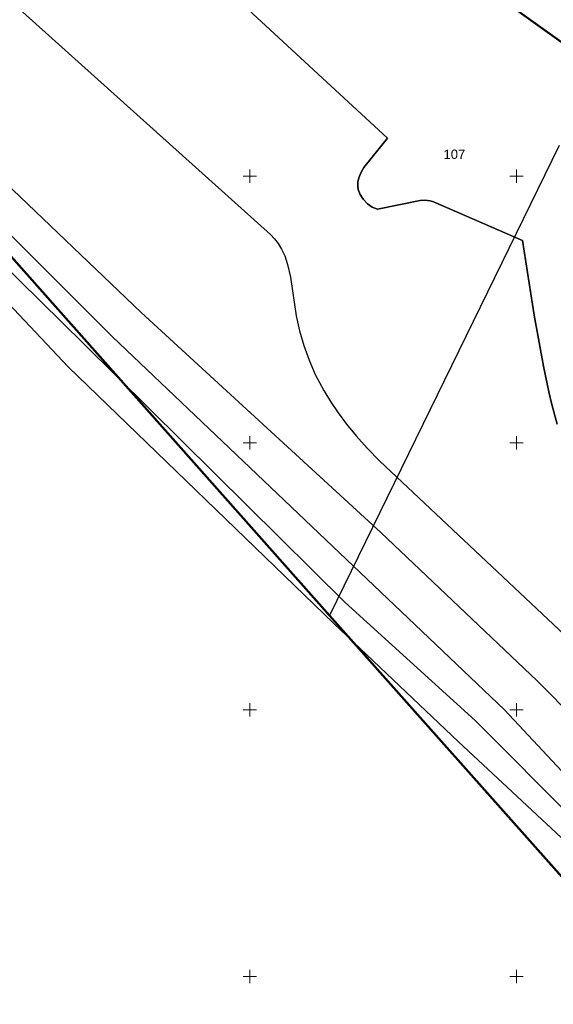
# Model space of a CAD drawing. Header units: metres. Extents: x 32377355 to 32378041, y 5707167 to 5708004.
# Tile 27 of 80: x 32377453 to 32377503, y 5707572 to 5707665. Entities that reach past the tile are written whole.
import ezdxf

# ---------------------------------------------------------------- set-up
doc = ezdxf.new("R2010")
doc.units = ezdxf.units.M
doc.header["$LTSCALE"] = 0.25
for name, color, linetype, lineweight in [('Ebene 71', 71, 'CONTINUOUS', 0), ('Flurstücke_ Grenzpunkte', 51, 'CONTINUOUS', 25), ('Reliefformen', 32, 'CONTINUOUS', 25), ('TN_ Siedlung', 211, 'CONTINUOUS', 25), ('TN_ Vegetation', 91, 'CONTINUOUS', 25), ('TN_ Verkehr', 2, 'CONTINUOUS', 25)]:
    doc.layers.add(name, color=color, linetype=linetype, lineweight=lineweight)
doc.styles.add('K 10 700 - Arial_ kursiv_ 10 pt_ Flurstücksnummer', font='Arial.ttf')

msp = doc.modelspace()

# ---------------------------------------------------------------- linework, layer by layer
at = {"layer": 'Ebene 71', "color": 7, "linetype": 'Continuous', "lineweight": 9}
for p, q in [((32377474.374722, 5707649.997003), (32377475.624722, 5707649.997003)), ((32377474.999722, 5707649.372003), (32377474.999722, 5707650.622003)), ((32377499.374722, 5707649.997003), (32377500.624722, 5707649.997003)), ((32377499.999722, 5707649.372003), (32377499.999722, 5707650.622003)), ((32377474.374722, 5707624.997003), (32377475.624722, 5707624.997003)), ((32377474.999722, 5707624.372003), (32377474.999722, 5707625.622003)), ((32377499.374722, 5707624.997003), (32377500.624722, 5707624.997003)), ((32377499.999722, 5707624.372003), (32377499.999722, 5707625.622003)), ((32377474.374722, 5707599.997003), (32377475.624722, 5707599.997003)), ((32377474.999722, 5707599.372003), (32377474.999722, 5707600.622003)), ((32377499.374722, 5707599.997003), (32377500.624722, 5707599.997003)), ((32377499.999722, 5707599.372003), (32377499.999722, 5707600.622003)), ((32377474.999722, 5707574.372003), (32377474.999722, 5707575.622003)), ((32377499.999722, 5707574.372003), (32377499.999722, 5707575.622003)), ((32377474.374722, 5707574.997003), (32377475.624722, 5707574.997003)), ((32377499.374722, 5707574.997003), (32377500.624722, 5707574.997003))]:
    msp.add_line(p, q, dxfattribs=at)
at = {"layer": 'Flurstücke_ Grenzpunkte', "color": 7, "linetype": 'Continuous', "lineweight": 50}
for p, q in [((32377508.348723, 5707659.583003), (32377461.969723, 5707692.916002)), ((32377449.300723, 5707646.201003), (32377482.485723, 5707608.832003)), ((32377482.485723, 5707608.832003), (32377514.84672, 5707572.390932))]:
    msp.add_line(p, q, dxfattribs=at)
at = {"layer": 'Reliefformen', "color": 37, "linetype": 'Continuous', "lineweight": 25, "true_color": 0x805c3b}
for p, q in [((32377487.910723, 5707653.561002), (32377453.523722, 5707685.343003)), ((32377453.523722, 5707685.343003), (32377487.910723, 5707653.561002)), ((32377433.709723, 5707683.320002), (32377476.941723, 5707644.529002)), ((32377430.102722, 5707661.608002), (32377457.974723, 5707632.133003)), ((32377430.102722, 5707661.608002), (32377457.974723, 5707632.133003)), ((32377464.829723, 5707637.221002), (32377446.315722, 5707654.848002)), ((32377446.315722, 5707654.848002), (32377464.829723, 5707637.221002)), ((32377485.699723, 5707650.808002), (32377487.910723, 5707653.561002)), ((32377487.910723, 5707653.561002), (32377485.699723, 5707650.808002)), ((32377444.339722, 5707652.658002), (32377462.138723, 5707634.945002)), ((32377485.451723, 5707650.369002), (32377485.699723, 5707650.808002)), ((32377485.699723, 5707650.808002), (32377485.451723, 5707650.369002)), ((32377459.436723, 5707634.273002), (32377443.502723, 5707649.927002)), ((32377485.146722, 5707649.431002), (32377485.231723, 5707649.824002)), ((32377485.231723, 5707649.824002), (32377485.146722, 5707649.431002)), ((32377485.231723, 5707649.824002), (32377485.451723, 5707650.369002)), ((32377485.451723, 5707650.369002), (32377485.231723, 5707649.824002)), ((32377485.129723, 5707649.085002), (32377485.146722, 5707649.431002)), ((32377485.146722, 5707649.431002), (32377485.129723, 5707649.085002)), ((32377485.170722, 5707648.756002), (32377485.129723, 5707649.085002)), ((32377485.129723, 5707649.085002), (32377485.170722, 5707648.756002)), ((32377485.337723, 5707648.285002), (32377485.170722, 5707648.756002)), ((32377485.170722, 5707648.756002), (32377485.337723, 5707648.285002)), ((32377485.621723, 5707647.837002), (32377485.337723, 5707648.285002)), ((32377485.337723, 5707648.285002), (32377485.621723, 5707647.837002)), ((32377486.031723, 5707647.409002), (32377485.621723, 5707647.837002)), ((32377485.621723, 5707647.837002), (32377486.031723, 5707647.409002)), ((32377486.481723, 5707647.098002), (32377486.031723, 5707647.409002)), ((32377486.031723, 5707647.409002), (32377486.481723, 5707647.098002)), ((32377486.964722, 5707646.909002), (32377486.481723, 5707647.098002)), ((32377486.481723, 5707647.098002), (32377486.964722, 5707646.909002)), ((32377490.980723, 5707647.721002), (32377486.964722, 5707646.909002)), ((32377486.964722, 5707646.909002), (32377490.980723, 5707647.721002)), ((32377491.407722, 5707647.751002), (32377490.980723, 5707647.721002)), ((32377490.980723, 5707647.721002), (32377491.407722, 5707647.751002)), ((32377491.917723, 5707647.691003), (32377491.407722, 5707647.751002)), ((32377491.407722, 5707647.751002), (32377491.917723, 5707647.691003)), ((32377492.219723, 5707647.592002), (32377491.917723, 5707647.691003)), ((32377491.917723, 5707647.691003), (32377492.219723, 5707647.592002)), ((32377500.583723, 5707643.968003), (32377492.219723, 5707647.592002)), ((32377492.219723, 5707647.592002), (32377500.583723, 5707643.968003)), ((32377476.941723, 5707644.529002), (32377477.333723, 5707644.125002)), ((32377477.333723, 5707644.125002), (32377477.679722, 5707643.672002)), ((32377477.679722, 5707643.672002), (32377477.990722, 5707643.150003)), ((32377501.682723, 5707636.957003), (32377500.583723, 5707643.968003)), ((32377500.583723, 5707643.968003), (32377501.682723, 5707636.957003)), ((32377477.990722, 5707643.150003), (32377478.275722, 5707642.524002)), ((32377478.275722, 5707642.524002), (32377478.548723, 5707641.708003)), ((32377478.548723, 5707641.708003), (32377478.819722, 5707640.521002)), ((32377478.819722, 5707640.521002), (32377479.362723, 5707636.902002)), ((32377487.288723, 5707616.590002), (32377464.829723, 5707637.221002)), ((32377464.829723, 5707637.221002), (32377487.288723, 5707616.590002)), ((32377479.362723, 5707636.902002), (32377479.666723, 5707635.484002)), ((32377502.527723, 5707632.181002), (32377501.682723, 5707636.957003)), ((32377501.682723, 5707636.957003), (32377502.527723, 5707632.181002)), ((32377479.666723, 5707635.484002), (32377480.063723, 5707634.109002)), ((32377483.947723, 5707610.053002), (32377459.436723, 5707634.273002)), ((32377462.138723, 5707634.945002), (32377498.883723, 5707599.978002)), ((32377480.063723, 5707634.109002), (32377480.555723, 5707632.758003)), ((32377480.555723, 5707632.758003), (32377481.148722, 5707631.419002)), ((32377457.974723, 5707632.133003), (32377482.876722, 5707608.071003)), ((32377457.974723, 5707632.133003), (32377482.876722, 5707608.071003)), ((32377481.148722, 5707631.419002), (32377481.953722, 5707629.895003)), ((32377503.028723, 5707629.783002), (32377502.527723, 5707632.181002)), ((32377502.527723, 5707632.181002), (32377503.028723, 5707629.783002)), ((32377481.953722, 5707629.895003), (32377482.579723, 5707628.867003)), ((32377503.320723, 5707628.584002), (32377503.028723, 5707629.783002)), ((32377503.028723, 5707629.783002), (32377503.320723, 5707628.584002)), ((32377482.579723, 5707628.867003), (32377483.285723, 5707627.821003)), ((32377503.836723, 5707626.767002), (32377503.320723, 5707628.584002)), ((32377503.320723, 5707628.584002), (32377503.836723, 5707626.767002)), ((32377483.285723, 5707627.821003), (32377484.083723, 5707626.749002)), ((32377484.083723, 5707626.749002), (32377484.985723, 5707625.644002)), ((32377484.985723, 5707625.644002), (32377486.011723, 5707624.494002)), ((32377486.011723, 5707624.494002), (32377487.185723, 5707623.284002)), ((32377487.185723, 5707623.284002), (32377516.500723, 5707595.702003)), ((32377501.937723, 5707602.708003), (32377487.288723, 5707616.590002)), ((32377487.288723, 5707616.590002), (32377501.937723, 5707602.708003)), ((32377496.132723, 5707598.997003), (32377483.947723, 5707610.053002)), ((32377482.876722, 5707608.071003), (32377494.583723, 5707596.999002)), ((32377482.876722, 5707608.071003), (32377494.583723, 5707596.999002)), ((32377513.525722, 5707590.968003), (32377501.937723, 5707602.708003)), ((32377501.937723, 5707602.708003), (32377513.525722, 5707590.968003)), ((32377498.883723, 5707599.978002), (32377509.913723, 5707588.160002)), ((32377509.365722, 5707585.709002), (32377496.132723, 5707598.997003)), ((32377494.583723, 5707596.999002), (32377508.040723, 5707584.418003)), ((32377494.583723, 5707596.999002), (32377508.040723, 5707584.418003))]:
    msp.add_line(p, q, dxfattribs=at)
at = {"layer": 'TN_ Siedlung', "color": 253, "linetype": 'Continuous', "lineweight": 25, "true_color": 0xb2b2b2}
for p, q in [((32377503.997722, 5707652.877002), (32377482.485723, 5707608.832003)), ((32377482.485723, 5707608.832003), (32377514.84672, 5707572.390932))]:
    msp.add_line(p, q, dxfattribs=at)
at = {"layer": 'TN_ Vegetation', "color": 253, "linetype": 'Continuous', "lineweight": 25, "true_color": 0xb2b2b2}
msp.add_line((32377482.485723, 5707608.832003), (32377449.300723, 5707646.201003), dxfattribs=at)
at = {"layer": 'TN_ Verkehr', "color": 253, "linetype": 'Continuous', "lineweight": 25, "true_color": 0xb2b2b2}
msp.add_line((32377461.969723, 5707692.916002), (32377508.348723, 5707659.583003), dxfattribs=at)

# ---------------------------------------------------------------- texts
at = {"layer": 'Flurstücke_ Grenzpunkte', "color": 7, "lineweight": 35, "insert": (32377493.167847, 5707651.594003), "char_height": 0.875, "attachment_point": 7, "line_spacing_factor": 0.69, "style": 'K 10 700 - Arial_ kursiv_ 10 pt_ Flurstücksnummer'}
msp.add_mtext('107', dxfattribs=at)

doc.saveas('drawing.dxf')
